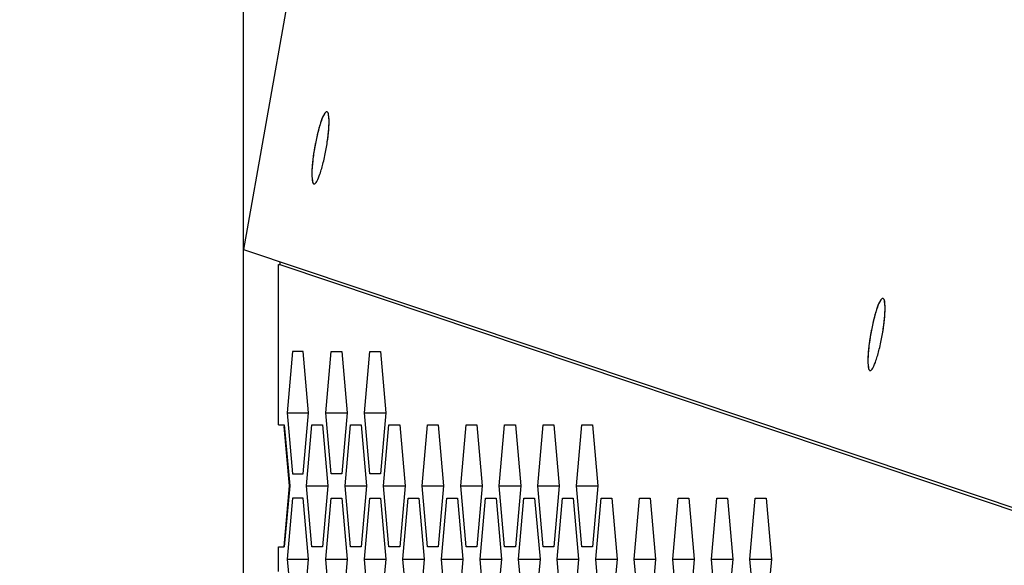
# Model space of a CAD drawing. Header units: millimetres. Extents: x 0 to 420, y 0 to 297.
# Tile 242 of 256: x 225.47 to 229.51, y 221.8 to 224.03. Entities that reach past the tile are written whole.
import ezdxf

# ---------------------------------------------------------------- set-up
doc = ezdxf.new("R2010")
doc.units = ezdxf.units.MM
doc.header["$LTSCALE"] = 23.1
doc.layers.get('0').update_dxf_attribs({"linetype": 'CONTINUOUS'})
doc.layers.add('02___PRT_ALL_AXES', color=7, linetype='CONTINUOUS')
doc.layers.add('DIM_PILOTEES', color=7, linetype='CONTINUOUS')
doc.styles.add('TEXTSTYLE_2', font='txt', dxfattribs={"width": 0.97619})
doc.styles.add('TEXTSTYLE_3', font='txt', dxfattribs={"width": 1.071429})
doc.styles.add('TEXTSTYLE_6', font='txt', dxfattribs={"width": 1.178571})
doc.dimstyles.new('DIMSTYLE_1', dxfattribs={"dimtxt": 2.5, "dimasz": 0.1875, "dimexe": 0.125, "dimexo": 0.0625, "dimgap": 1.25, "dimtad": 0, "dimtih": 1, "dimtoh": 1, "dimdsep": 46, "dimtxsty": 'TEXTSTYLE_2', "dimblk": '_FILLED', "dimblk1": '_FILLED', "dimblk2": '_FILLED', "dimcen": 0.09, "dimazin": 2, "dimtfac": 1, "dimtofl": 0, "dimtmove": 0, "dimatfit": 3, "dimldrblk": '_FILLED', "dimfxl": 1, "dimtolj": 1, "dimarcsym": 0})
doc.dimstyles.new('DIMSTYLE_2', dxfattribs={"dimtxt": 2.5, "dimasz": 0.1875, "dimexe": 0.125, "dimexo": 0.0625, "dimgap": 1.25, "dimtad": 0, "dimtih": 1, "dimtoh": 1, "dimdsep": 46, "dimtxsty": 'TEXTSTYLE_3', "dimblk": '_FILLED', "dimblk1": '_FILLED', "dimblk2": '_FILLED', "dimcen": 0.09, "dimazin": 2, "dimtfac": 1, "dimtofl": 0, "dimtmove": 0, "dimatfit": 3, "dimldrblk": '_FILLED', "dimfxl": 1, "dimtolj": 1, "dimarcsym": 0})
doc.dimstyles.new('DIMSTYLE_5', dxfattribs={"dimtxt": 2.5, "dimasz": 0.1875, "dimexe": 0.125, "dimexo": 0.0625, "dimgap": 1.25, "dimtad": 0, "dimtih": 1, "dimtoh": 1, "dimdsep": 46, "dimtxsty": 'TEXTSTYLE_6', "dimblk": '_FILLED', "dimblk1": '_FILLED', "dimblk2": '_FILLED', "dimcen": 0.09, "dimazin": 2, "dimtfac": 1, "dimtofl": 0, "dimtmove": 0, "dimatfit": 3, "dimldrblk": '_FILLED', "dimfxl": 1, "dimtolj": 1, "dimarcsym": 0})

# ---------------------------------------------------------------- blocks, each defined once
blk = doc.blocks.new('_FILLED')
at = {"color": 0, "linetype": 'BYBLOCK'}
blk.add_solid([(0, 0), (-1, 0.167), (-1, -0.167)], dxfattribs=at)
blk = doc.blocks.new('*D0')
at = {"layer": 'DIM_PILOTEES', "color": 2, "linetype": 'CONTINUOUS'}
for p, q in [((218.8808, 254.2086), (215.0951, 254.2086)), ((215.2201, 254.2086), (215.2201, 191.7537)), ((273.8528, 254.2086), (218.8808, 254.2086)), ((215.2201, 129.4471), (215.2201, 186.7537)), ((218.8808, 129.4471), (215.0951, 129.4471)), ((273.8782, 129.4471), (218.8808, 129.4471))]:
    blk.add_line(p, q, dxfattribs=at)
at = {"layer": 'DIM_PILOTEES', "color": 2, "linetype": 'CONTINUOUS', "xscale": 0.1875, "yscale": 0.1875, "zscale": 0.1875}
for p, rotation in [((215.2201, 254.2086), 90), ((215.2201, 129.4471), 270)]:
    blk.add_blockref('_FILLED', p, dxfattribs=dict(at, rotation=rotation))
at = {"layer": 'DIM_PILOTEES', "color": 2, "linetype": 'CONTINUOUS', "insert": (215.2201, 190.5037), "char_height": 2.5, "width": 10.982143, "attachment_point": 2, "line_spacing_factor": 0.9, "style": 'TEXTSTYLE_2'}
blk.add_mtext('{\\ftxt;\\W0.0001;\\H0.0001;\\~}{\\ftxt;\\W2.9285714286;\\H2.5; }{\\ftxt;\\W0.0001;\\H0.0001;\\~}', dxfattribs=at)
blk = doc.blocks.new('*D1')
at = {"layer": 'DIM_PILOTEES', "color": 2, "linetype": 'CONTINUOUS'}
for p, q in [((226.3883, 264.6125), (226.3883, 265.9875)), ((243.2945, 264.6125), (243.2945, 265.9875)), ((226.3883, 265.8625), (225.8883, 265.8625)), ((243.2945, 265.8625), (243.7945, 265.8625)), ((226.3883, 206.2157), (226.3883, 264.6125)), ((243.2945, 226.5584), (243.2945, 264.6125))]:
    blk.add_line(p, q, dxfattribs=at)
at = {"layer": 'DIM_PILOTEES', "color": 2, "linetype": 'CONTINUOUS', "xscale": 0.1875, "yscale": 0.1875, "zscale": 0.1875}
blk.add_blockref('_FILLED', (226.3883, 265.8625), dxfattribs=at)
at = {"layer": 'DIM_PILOTEES', "color": 2, "linetype": 'CONTINUOUS', "xscale": 0.1875, "yscale": 0.1875, "zscale": 0.1875, "rotation": 180}
blk.add_blockref('_FILLED', (243.2945, 265.8625), dxfattribs=at)
at = {"layer": 'DIM_PILOTEES', "color": 2, "linetype": 'CONTINUOUS', "insert": (235.5503, 267.1125), "char_height": 2.5, "width": 8.035714, "attachment_point": 2, "line_spacing_factor": 0.9, "style": 'TEXTSTYLE_3'}
blk.add_mtext('{\\ftxt;\\W0.0001;\\H0.0001;\\~}{\\ftxt;\\W2.1428571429;\\H2.5; }{\\ftxt;\\W0.0001;\\H0.0001;\\~}', dxfattribs=at)
blk = doc.blocks.new('*D8')
at = {"layer": 'DIM_PILOTEES', "color": 2, "linetype": 'CONTINUOUS'}
for p, q in [((226.3883, 276.7141), (226.3883, 278.0891)), ((276.2211, 276.7141), (276.2211, 278.0891)), ((226.3883, 277.9641), (248.9616, 277.9641)), ((276.2211, 277.9641), (257.3545, 277.9641)), ((226.3883, 206.2157), (226.3883, 276.7141)), ((276.2211, 241.6204), (276.2211, 276.7141))]:
    blk.add_line(p, q, dxfattribs=at)
at = {"layer": 'DIM_PILOTEES', "color": 2, "linetype": 'CONTINUOUS', "xscale": 0.1875, "yscale": 0.1875, "zscale": 0.1875, "rotation": 180}
blk.add_blockref('_FILLED', (226.3883, 277.9641), dxfattribs=at)
at = {"layer": 'DIM_PILOTEES', "color": 2, "linetype": 'CONTINUOUS', "xscale": 0.1875, "yscale": 0.1875, "zscale": 0.1875}
blk.add_blockref('_FILLED', (276.2211, 277.9641), dxfattribs=at)
at = {"layer": 'DIM_PILOTEES', "color": 2, "linetype": 'CONTINUOUS', "insert": (253.158, 279.2141), "char_height": 2.5, "width": 8.839286, "attachment_point": 2, "line_spacing_factor": 0.9, "style": 'TEXTSTYLE_6'}
blk.add_mtext('{\\ftxt;\\W0.0001;\\H0.0001;\\~}{\\ftxt;\\W2.3571428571;\\H2.5; }{\\ftxt;\\W0.0001;\\H0.0001;\\~}', dxfattribs=at)

msp = doc.modelspace()

# ---------------------------------------------------------------- linework, layer by layer
at = {"color": 7, "linetype": 'CONTINUOUS'}
for p, q in [((227.1719, 227.4965), (226.3883, 223.0907)), ((226.3883, 223.0907), (231.3956, 221.4117)), ((226.5676, 222.422), (226.6554, 222.422)), ((226.7257, 222.422), (226.8135, 222.422)), ((226.8838, 222.422), (226.9716, 222.422)), ((226.6466, 222.122), (226.7345, 222.122)), ((226.8047, 222.122), (226.8926, 222.122)), ((226.9628, 222.122), (227.0506, 222.122)), ((227.1209, 222.122), (227.2087, 222.122)), ((227.279, 222.122), (227.3668, 222.122)), ((227.4371, 222.122), (227.5249, 222.122)), ((227.5952, 222.122), (227.683, 222.122)), ((227.7533, 222.122), (227.8411, 222.122)), ((226.5676, 221.822), (226.6554, 221.822)), ((226.7257, 221.822), (226.8135, 221.822)), ((226.8838, 221.822), (226.9716, 221.822)), ((227.0419, 221.822), (227.1297, 221.822)), ((227.2, 221.822), (227.2878, 221.822)), ((227.358, 221.822), (227.4459, 221.822)), ((227.5161, 221.822), (227.604, 221.822)), ((227.6742, 221.822), (227.7621, 221.822)), ((227.8323, 221.822), (227.9201, 221.822)), ((227.9904, 221.822), (228.0782, 221.822)), ((228.1485, 221.822), (228.2363, 221.822)), ((228.3066, 221.822), (228.3944, 221.822)), ((228.4647, 221.822), (228.5525, 221.822))]:
    msp.add_line(p, q, dxfattribs=at)
at = {"color": 3, "linetype": 'CONTINUOUS'}
for p, q in [((226.5324, 222.372), (226.5324, 223.0294)), ((226.5324, 223.0294), (226.5369, 223.0294)), ((226.5369, 223.0294), (231.4262, 221.3887)), ((226.5895, 222.672), (226.5676, 222.422)), ((226.6335, 222.672), (226.5895, 222.672)), ((226.6554, 222.422), (226.6335, 222.672)), ((226.7257, 222.422), (226.7476, 222.672)), ((226.7476, 222.672), (226.7916, 222.672)), ((226.7916, 222.672), (226.8135, 222.422)), ((226.8838, 222.422), (226.9057, 222.672)), ((226.9057, 222.672), (226.9496, 222.672)), ((226.9496, 222.672), (226.9716, 222.422)), ((226.5676, 222.422), (226.5895, 222.172)), ((226.6335, 222.172), (226.6554, 222.422)), ((226.7476, 222.172), (226.7257, 222.422)), ((226.8135, 222.422), (226.7916, 222.172)), ((226.9057, 222.172), (226.8838, 222.422)), ((226.9716, 222.422), (226.9496, 222.172)), ((226.5324, 222.372), (226.5555, 222.372)), ((226.5764, 222.122), (226.555, 222.3651)), ((226.5555, 222.372), (226.5785, 222.122)), ((226.6466, 222.122), (226.6686, 222.372)), ((226.6686, 222.372), (226.7125, 222.372)), ((226.7125, 222.372), (226.7345, 222.122)), ((226.8047, 222.122), (226.8267, 222.372)), ((226.8267, 222.372), (226.8706, 222.372)), ((226.8706, 222.372), (226.8926, 222.122)), ((226.9628, 222.122), (226.9848, 222.372)), ((226.9848, 222.372), (227.0287, 222.372)), ((227.0287, 222.372), (227.0506, 222.122)), ((227.1209, 222.122), (227.1429, 222.372)), ((227.1429, 222.372), (227.1868, 222.372)), ((227.1868, 222.372), (227.2087, 222.122)), ((227.279, 222.122), (227.301, 222.372)), ((227.301, 222.372), (227.3449, 222.372)), ((227.3449, 222.372), (227.3668, 222.122)), ((227.4371, 222.122), (227.459, 222.372)), ((227.459, 222.372), (227.503, 222.372)), ((227.503, 222.372), (227.5249, 222.122)), ((227.5952, 222.122), (227.6171, 222.372)), ((227.6171, 222.372), (227.6611, 222.372)), ((227.6611, 222.372), (227.683, 222.122)), ((227.7533, 222.122), (227.7752, 222.372)), ((227.7752, 222.372), (227.8191, 222.372)), ((227.8191, 222.372), (227.8411, 222.122)), ((226.5895, 222.172), (226.6335, 222.172)), ((226.7916, 222.172), (226.7476, 222.172)), ((226.9496, 222.172), (226.9057, 222.172)), ((226.5544, 221.872), (226.5764, 222.122)), ((226.5785, 222.122), (226.5555, 221.872)), ((226.6686, 221.872), (226.6466, 222.122)), ((226.7345, 222.122), (226.7125, 221.872)), ((226.8267, 221.872), (226.8047, 222.122)), ((226.8926, 222.122), (226.8706, 221.872)), ((226.9848, 221.872), (226.9628, 222.122)), ((227.0506, 222.122), (227.0287, 221.872)), ((227.1429, 221.872), (227.1209, 222.122)), ((227.2087, 222.122), (227.1868, 221.872)), ((227.301, 221.872), (227.279, 222.122)), ((227.3668, 222.122), (227.3449, 221.872)), ((227.459, 221.872), (227.4371, 222.122)), ((227.5249, 222.122), (227.503, 221.872)), ((227.6171, 221.872), (227.5952, 222.122)), ((227.683, 222.122), (227.6611, 221.872)), ((227.7752, 221.872), (227.7533, 222.122)), ((227.8411, 222.122), (227.8191, 221.872)), ((226.5895, 222.072), (226.5676, 221.822)), ((226.6335, 222.072), (226.5895, 222.072)), ((226.6554, 221.822), (226.6335, 222.072)), ((226.7257, 221.822), (226.7476, 222.072)), ((226.7476, 222.072), (226.7916, 222.072)), ((226.7916, 222.072), (226.8135, 221.822)), ((226.8838, 221.822), (226.9057, 222.072)), ((226.9057, 222.072), (226.9496, 222.072)), ((226.9496, 222.072), (226.9716, 221.822)), ((227.0419, 221.822), (227.0638, 222.072)), ((227.0638, 222.072), (227.1077, 222.072)), ((227.1077, 222.072), (227.1297, 221.822)), ((227.2, 221.822), (227.2219, 222.072)), ((227.2219, 222.072), (227.2658, 222.072)), ((227.2658, 222.072), (227.2878, 221.822)), ((227.358, 221.822), (227.38, 222.072)), ((227.38, 222.072), (227.4239, 222.072)), ((227.4239, 222.072), (227.4459, 221.822)), ((227.5161, 221.822), (227.5381, 222.072)), ((227.5381, 222.072), (227.582, 222.072)), ((227.582, 222.072), (227.604, 221.822)), ((227.6742, 221.822), (227.6962, 222.072)), ((227.6962, 222.072), (227.7401, 222.072)), ((227.7401, 222.072), (227.7621, 221.822)), ((227.8323, 221.822), (227.8543, 222.072)), ((227.8543, 222.072), (227.8982, 222.072)), ((227.8982, 222.072), (227.9201, 221.822)), ((227.9904, 221.822), (228.0124, 222.072)), ((228.0124, 222.072), (228.0563, 222.072)), ((228.0563, 222.072), (228.0782, 221.822)), ((228.1485, 221.822), (228.1705, 222.072)), ((228.1705, 222.072), (228.2144, 222.072)), ((228.2144, 222.072), (228.2363, 221.822)), ((228.3066, 221.822), (228.3286, 222.072)), ((228.3286, 222.072), (228.3725, 222.072)), ((228.3725, 222.072), (228.3944, 221.822)), ((228.4647, 221.822), (228.4866, 222.072)), ((228.4866, 222.072), (228.5306, 222.072)), ((228.5306, 222.072), (228.5525, 221.822)), ((226.5324, 221.772), (226.5324, 221.872)), ((226.5324, 221.872), (226.5555, 221.872)), ((226.7125, 221.872), (226.6686, 221.872)), ((226.8706, 221.872), (226.8267, 221.872)), ((227.0287, 221.872), (226.9848, 221.872)), ((227.1868, 221.872), (227.1429, 221.872)), ((227.3449, 221.872), (227.301, 221.872)), ((227.503, 221.872), (227.459, 221.872)), ((227.6611, 221.872), (227.6171, 221.872)), ((227.8191, 221.872), (227.7752, 221.872)), ((226.5676, 221.822), (226.5895, 221.572)), ((226.6335, 221.572), (226.6554, 221.822)), ((226.7476, 221.572), (226.7257, 221.822)), ((226.8135, 221.822), (226.7916, 221.572)), ((226.9057, 221.572), (226.8838, 221.822)), ((226.9716, 221.822), (226.9496, 221.572)), ((227.0638, 221.572), (227.0419, 221.822)), ((227.1297, 221.822), (227.1077, 221.572)), ((227.2219, 221.572), (227.2, 221.822)), ((227.2878, 221.822), (227.2658, 221.572)), ((227.38, 221.572), (227.358, 221.822)), ((227.4459, 221.822), (227.4239, 221.572)), ((227.5381, 221.572), (227.5161, 221.822)), ((227.604, 221.822), (227.582, 221.572)), ((227.6962, 221.572), (227.6742, 221.822)), ((227.7621, 221.822), (227.7401, 221.572)), ((227.8543, 221.572), (227.8323, 221.822)), ((227.9201, 221.822), (227.8982, 221.572)), ((228.0124, 221.572), (227.9904, 221.822)), ((228.0782, 221.822), (228.0563, 221.572)), ((228.1705, 221.572), (228.1485, 221.822)), ((228.2363, 221.822), (228.2144, 221.572)), ((228.3286, 221.572), (228.3066, 221.822)), ((228.3944, 221.822), (228.3725, 221.572)), ((228.4866, 221.572), (228.4647, 221.822)), ((228.5525, 221.822), (228.5306, 221.572))]:
    msp.add_line(p, q, dxfattribs=at)
msp.add_arc((226.7012, 223.0295), 0.1642, 176.0894, 179.5241, dxfattribs=at)
at = {"color": 7, "linetype": 'CONTINUOUS'}
for points, knots in [([(226.7302, 223.6544), (226.7254, 223.6552), (226.7143, 223.6371), (226.7041, 223.6104), (226.6908, 223.5636), (226.6837, 223.5293), (226.6804, 223.5104)], [0, 0, 0, 0, 0.094592, 0.311188, 0.628222, 1, 1, 1, 1]), ([(226.7274, 223.503), (226.7305, 223.5207), (226.7354, 223.5537), (226.7396, 223.5991), (226.7388, 223.6304), (226.7367, 223.6494), (226.7324, 223.6532)], [0, 0, 0, 0, 0.35472, 0.662956, 0.885709, 1, 1, 1, 1]), ([(226.7324, 223.6532), (226.7321, 223.6535), (226.7314, 223.654), (226.7306, 223.6543), (226.7302, 223.6544)], [0, 0, 0, 0, 0.520698, 1, 1, 1, 1]), ([(226.6804, 223.5104), (226.677, 223.4916), (226.6718, 223.4571), (226.6682, 223.4089), (226.6686, 223.3805), (226.6727, 223.3599), (226.6775, 223.359)], [0, 0, 0, 0, 0.372218, 0.689113, 0.905436, 1, 1, 1, 1]), ([(226.6775, 223.359), (226.6823, 223.3582), (226.6934, 223.3762), (226.7036, 223.403), (226.717, 223.4498), (226.724, 223.4841), (226.7274, 223.503)], [0, 0, 0, 0, 0.094592, 0.311188, 0.628222, 1, 1, 1, 1]), ([(229.0099, 222.89), (229.0051, 222.8908), (228.994, 222.8727), (228.9838, 222.846), (228.9705, 222.7992), (228.9634, 222.7649), (228.9601, 222.746)], [0, 0, 0, 0, 0.094592, 0.311188, 0.628222, 1, 1, 1, 1]), ([(229.0071, 222.7386), (229.0102, 222.7563), (229.0151, 222.7893), (229.0193, 222.8347), (229.0185, 222.866), (229.0164, 222.885), (229.0121, 222.8888)], [0, 0, 0, 0, 0.35472, 0.662956, 0.885709, 1, 1, 1, 1]), ([(229.0121, 222.8888), (229.0118, 222.8891), (229.0111, 222.8896), (229.0103, 222.8899), (229.0099, 222.89)], [0, 0, 0, 0, 0.520698, 1, 1, 1, 1]), ([(228.9601, 222.746), (228.9567, 222.7272), (228.9515, 222.6927), (228.9479, 222.6445), (228.9483, 222.6161), (228.9525, 222.5955), (228.9572, 222.5946)], [0, 0, 0, 0, 0.372218, 0.689113, 0.905436, 1, 1, 1, 1]), ([(228.9572, 222.5946), (228.962, 222.5938), (228.9731, 222.6118), (228.9833, 222.6386), (228.9967, 222.6854), (229.0037, 222.7197), (229.0071, 222.7386)], [0, 0, 0, 0, 0.094592, 0.311188, 0.628222, 1, 1, 1, 1])]:
    msp.add_open_spline(points, degree=3, knots=knots, dxfattribs=at)
at = {"layer": '02___PRT_ALL_AXES', "color": 7, "linetype": 'CONTINUOUS'}
for centre, radius, start, end in [((227.6065, 223.3456), 0.9407, 169.9148, 170.8469), ((227.6075, 223.3455), 0.9416, 168.9843, 169.9157), ((229.8872, 222.5811), 0.9416, 168.9843, 169.9157), ((229.8862, 222.5812), 0.9407, 169.9148, 170.8469)]:
    msp.add_arc(centre, radius, start, end, dxfattribs=at)
for points, knots in [([(226.7302, 223.6544), (226.7259, 223.6551), (226.7155, 223.6397), (226.706, 223.6156), (226.6933, 223.5738), (226.6865, 223.5427), (226.6832, 223.5254)], [0, 0, 0, 0, 0.094454, 0.307249, 0.62218, 1, 1, 1, 1]), ([(226.7274, 223.503), (226.7307, 223.5218), (226.7359, 223.5563), (226.7395, 223.6045), (226.7392, 223.6329), (226.735, 223.6535), (226.7302, 223.6544)], [0, 0, 0, 0, 0.372206, 0.689101, 0.905429, 1, 1, 1, 1]), ([(226.6778, 223.4953), (226.6752, 223.4791), (226.6712, 223.4492), (226.6681, 223.4084), (226.6691, 223.3804), (226.6715, 223.3636), (226.6754, 223.3601)], [0, 0, 0, 0, 0.359756, 0.66604, 0.885599, 1, 1, 1, 1]), ([(226.6775, 223.359), (226.6823, 223.3582), (226.6934, 223.3762), (226.7036, 223.403), (226.717, 223.4498), (226.724, 223.4841), (226.7274, 223.503)], [0, 0, 0, 0, 0.094586, 0.311181, 0.628221, 1, 1, 1, 1]), ([(226.6754, 223.3601), (226.6757, 223.3598), (226.6763, 223.3594), (226.6771, 223.3591), (226.6775, 223.359)], [0, 0, 0, 0, 0.520731, 1, 1, 1, 1]), ([(229.0099, 222.89), (229.0056, 222.8907), (228.9952, 222.8753), (228.9857, 222.8512), (228.973, 222.8094), (228.9662, 222.7783), (228.9629, 222.761)], [0, 0, 0, 0, 0.094454, 0.307249, 0.62218, 1, 1, 1, 1]), ([(229.0071, 222.7386), (229.0104, 222.7574), (229.0156, 222.7919), (229.0192, 222.8401), (229.0189, 222.8685), (229.0147, 222.8891), (229.0099, 222.89)], [0, 0, 0, 0, 0.372206, 0.689101, 0.905429, 1, 1, 1, 1]), ([(228.9575, 222.7309), (228.9549, 222.7147), (228.9509, 222.6848), (228.9478, 222.644), (228.9488, 222.616), (228.9512, 222.5992), (228.9551, 222.5957)], [0, 0, 0, 0, 0.359756, 0.66604, 0.885599, 1, 1, 1, 1]), ([(228.9572, 222.5946), (228.962, 222.5938), (228.9731, 222.6118), (228.9833, 222.6386), (228.9967, 222.6854), (229.0037, 222.7197), (229.0071, 222.7386)], [0, 0, 0, 0, 0.094586, 0.311181, 0.628221, 1, 1, 1, 1]), ([(228.9551, 222.5957), (228.9554, 222.5954), (228.9561, 222.595), (228.9568, 222.5947), (228.9572, 222.5946)], [0, 0, 0, 0, 0.520731, 1, 1, 1, 1])]:
    msp.add_open_spline(points, degree=3, knots=knots, dxfattribs=at)

# ---------------------------------------------------------------- dimensions: what is measured, and where the dimension line sits
at = {"layer": 'DIM_PILOTEES', "color": 2, "linetype": 'CONTINUOUS'}
for base, p1, p2, angle, text, dimstyle, picture, middle in [((226.3883, 277.9641), (276.2211, 241.5579), (226.3883, 206.1532), 180, '{\\ftxt;\\W0.0001;\\H0.0001;\\~}{\\ftxt;\\W2.3571428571;\\H2.5; }{\\ftxt;\\W0.0001;\\H0.0001;\\~}', 'DIMSTYLE_5', '*D8', (250.2116, 276.7141)), ((226.3883, 265.8625), (243.2945, 226.4959), (226.3883, 206.1532), 180, '{\\ftxt;\\W0.0001;\\H0.0001;\\~}{\\ftxt;\\W2.1428571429;\\H2.5; }{\\ftxt;\\W0.0001;\\H0.0001;\\~}', 'DIMSTYLE_2', '*D1', (232.8717, 264.6125)), ((215.2201, 254.2086), (273.9407, 129.4471), (273.9153, 254.2086), 90, '{\\ftxt;\\W0.0001;\\H0.0001;\\~}{\\ftxt;\\W2.9285714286;\\H2.5; }{\\ftxt;\\W0.0001;\\H0.0001;\\~}', 'DIMSTYLE_1', '*D0', (211.5594, 188.0037))]:
    dim = msp.add_linear_dim(base=base, p1=p1, p2=p2, angle=angle, text=text, dimstyle=dimstyle, dxfattribs=at)
    dim.commit()
    dim.dimension.update_dxf_attribs({"geometry": picture, "text_midpoint": middle, "dimtype": 160})

doc.saveas('drawing.dxf')
